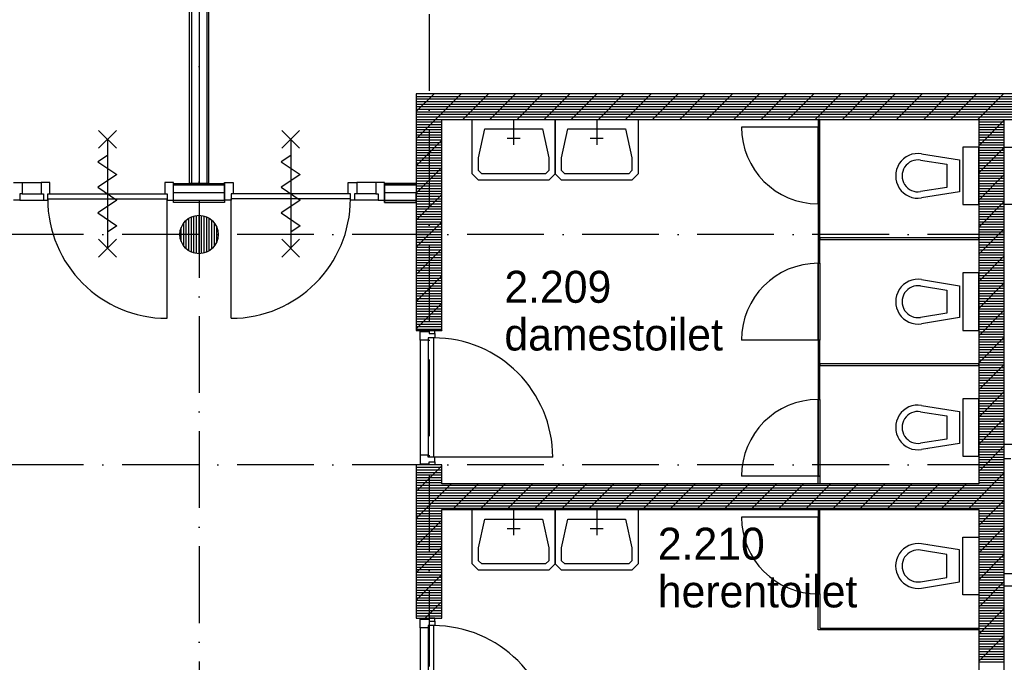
# Model space of a CAD drawing. Header units: millimetres. Extents: x -6587 to 112885, y 244 to 84344.
# Tile 52 of 57: x 64796 to 72499, y 47362 to 52386. Entities that reach past the tile are written whole.
import ezdxf

# ---------------------------------------------------------------- set-up
doc = ezdxf.new("R2010")
doc.units = ezdxf.units.MM
doc.header["$LTSCALE"] = 100
doc.linetypes.add('DASHDOT', pattern=[9, 6, -1.5, 0, -1.5])
for name, color, linetype in [('AL$7----_STRAMIEN', 1, 'DASHDOT'), ('AL22----_BINNENWAND', 7, 'CONTINUOUS'), ('AL28----_KONSTRUKTIE', 3, 'CONTINUOUS'), ('ALL-----_REFLIJNEN', 8, 'CONTINUOUS'), ('BOUW', 8, 'CONTINUOUS'), ('LIJN025', 10, 'CONTINUOUS')]:
    doc.layers.add(name, color=color, linetype=linetype)
doc.styles.add('BURO-025', font='BUROFONT.shx', dxfattribs={"height": 250})

# ---------------------------------------------------------------- blocks, each defined once
blk = doc.blocks.new('A$Cb38f1ce1')
at = {"layer": 'AL$7----_STRAMIEN', "color": 1}
for p, q in [((86347.7, 44180), (45678.7, 44180)), ((86347.7, 42380), (750, 42380))]:
    blk.add_line(p, q, dxfattribs=at)
for points in [[(62947.7, 63344.7), (62947.7, 32791.2)], [(64747.7, 60304.6), (64747.7, 32791.2)]]:
    blk.add_lwpolyline(points, dxfattribs=at)
at = {"layer": 'AL22----_BINNENWAND', "color": 8}
for p, q in [((62872.7, 44580), (62872.7, 51290)), ((63022.7, 51290), (63022.7, 44580))]:
    blk.add_line(p, q, dxfattribs=at)
at = {"layer": 'AL22----_BINNENWAND', "color": 8, "linetype": 'Continuous'}
for p, q in [((62887.7, 51290), (62887.7, 44580)), ((63007.7, 51290), (63007.7, 44580))]:
    blk.add_line(p, q, dxfattribs=at)
at = {"layer": 'AL28----_KONSTRUKTIE', "color": 8}
for p, q in [((69047.7, 42030), (69047.7, 38430)), ((69247.7, 38430), (69247.7, 42037))]:
    blk.add_line(p, q, dxfattribs=at)
at = {"layer": 'ALL-----_REFLIJNEN', "color": 8, "linetype": 'Continuous'}
for p, q in [((62947.7, 51290), (62947.7, 44580)), ((64999.1, 45280), (64647.7, 44928.5)), ((64787, 45280), (64647.7, 45140.7)), ((64647.7, 45280), (64647.7, 43430.1)), ((71247.7, 45280), (64647.7, 45280)), ((64647.7, 45260), (71247.7, 45260)), ((64647.7, 45240), (71247.7, 45240)), ((64647.7, 45220), (71247.7, 45220)), ((65211.3, 45280), (65011.3, 45080)), ((65423.4, 45280), (65223.4, 45080)), ((65635.5, 45280), (65435.5, 45080)), ((65847.7, 45280), (65647.7, 45080)), ((66059.8, 45280), (65859.8, 45080)), ((66271.9, 45280), (66071.9, 45080)), ((66484.1, 45280), (66284.1, 45080)), ((66696.2, 45280), (66496.2, 45080)), ((66908.3, 45280), (66708.3, 45080)), ((67120.5, 45280), (66920.5, 45080)), ((67332.6, 45280), (67132.6, 45080)), ((67544.7, 45280), (67344.7, 45080)), ((67756.9, 45280), (67556.9, 45080)), ((67969, 45280), (67769, 45080)), ((68181.1, 45280), (67981.1, 45080)), ((68393.3, 45280), (68193.3, 45080)), ((68605.4, 45280), (68405.4, 45080)), ((68817.5, 45280), (68617.5, 45080)), ((69029.6, 45280), (68829.6, 45080)), ((69241.8, 45280), (69041.8, 45080)), ((64647.7, 45200), (71247.7, 45200)), ((64647.7, 45180), (71247.7, 45180)), ((64647.7, 45160), (71247.7, 45160)), ((64647.7, 45140), (71247.7, 45140)), ((64647.7, 45120), (71247.7, 45120)), ((64647.7, 45100), (71247.7, 45100)), ((64647.7, 45080), (71247.7, 45080)), ((64847.7, 43430.1), (64847.7, 45080)), ((64847.7, 45080), (69047.7, 45080)), ((65083.9, 44780), (65083.9, 45080)), ((65083.9, 45080), (65733.9, 45080)), ((65733.9, 45080), (65733.9, 44780)), ((65733.9, 44780), (65733.9, 45080)), ((65733.9, 45080), (66383.9, 45080)), ((66383.9, 45080), (66383.9, 44780)), ((67804.2, 45080), (67791.2, 45080)), ((67791.2, 45080), (67791.2, 45020)), ((67804.2, 45020), (67804.2, 45080)), ((69047.7, 45080), (69047.7, 42230)), ((69247.7, 45073.7), (69047.7, 44873.7)), ((69247.7, 42037), (69247.7, 45080)), ((69247.7, 45080), (71047.7, 45080)), ((63734.8, 44994), (63594.8, 44854)), ((63594.8, 44994), (63734.8, 44854)), ((64647.7, 45060), (64847.7, 45060)), ((64647.7, 45040), (64847.7, 45040)), ((64647.7, 45020), (64847.7, 45020)), ((64647.7, 45000), (64847.7, 45000)), ((65133.9, 44780), (65183.9, 45005)), ((65183.9, 45005), (65633.9, 45005)), ((65633.9, 45005), (65683.9, 44780)), ((65783.9, 44780), (65833.9, 45005)), ((65833.9, 45005), (66283.9, 45005)), ((66283.9, 45005), (66333.9, 44780)), ((67791.2, 45020), (67191.2, 45020)), ((67791.2, 44420), (67791.2, 45020)), ((67804.2, 45020), (67791.2, 45020)), ((67791.2, 45020), (67791.2, 44420)), ((67791.2, 45020), (67804.2, 45020)), ((67804.2, 44420), (67804.2, 45020)), ((69047.7, 45060), (69247.7, 45060)), ((69047.7, 45040), (69247.7, 45040)), ((69047.7, 45020), (69247.7, 45020)), ((69047.7, 45000), (69247.7, 45000)), ((63664.8, 44924), (63664.8, 44074)), ((64647.7, 44980), (64847.7, 44980)), ((64647.7, 44960), (64847.7, 44960)), ((64647.7, 44940), (64847.7, 44940)), ((64647.7, 44920), (64847.7, 44920)), ((64847.7, 44916.4), (64647.7, 44716.4)), ((69047.7, 44980), (69247.7, 44980)), ((69047.7, 44960), (69247.7, 44960)), ((69047.7, 44940), (69247.7, 44940)), ((69047.7, 44920), (69247.7, 44920)), ((64647.7, 44900), (64847.7, 44900)), ((64647.7, 44880), (64847.7, 44880)), ((64647.7, 44860), (64847.7, 44860)), ((64647.7, 44840), (64847.7, 44840)), ((69047.7, 44863.5), (68922.7, 44863.5)), ((68922.7, 44863.5), (68922.7, 44413.5)), ((69047.7, 44900), (69247.7, 44900)), ((69047.7, 44880), (69247.7, 44880)), ((69047.7, 44413.5), (69047.7, 44863.5)), ((69247.7, 44861.6), (69047.7, 44661.6)), ((69047.7, 44860), (69247.7, 44860)), ((69047.7, 44840), (69247.7, 44840)), ((69247.7, 44863.5), (69372.7, 44863.5)), ((69247.7, 44413.5), (69247.7, 44863.5)), ((63664.8, 44799), (63589.8, 44749)), ((64647.7, 44820), (64847.7, 44820)), ((64647.7, 44800), (64847.7, 44800)), ((64647.7, 44780), (64847.7, 44780)), ((64647.7, 44760), (64847.7, 44760)), ((65083.9, 44655), (65083.9, 44780)), ((65133.9, 44680), (65133.9, 44780)), ((65683.9, 44780), (65683.9, 44680)), ((65733.9, 44780), (65733.9, 44655)), ((65733.9, 44655), (65733.9, 44780)), ((65783.9, 44680), (65783.9, 44780)), ((66333.9, 44780), (66333.9, 44680)), ((66383.9, 44780), (66383.9, 44655)), ((68592.5, 44761.9), (68797.7, 44728.9)), ((68600.4, 44811.3), (68897.7, 44763.5)), ((68897.7, 44763.5), (68897.7, 44513.5)), ((69047.7, 44820), (69247.7, 44820)), ((69047.7, 44800), (69247.7, 44800)), ((69047.7, 44780), (69247.7, 44780)), ((69047.7, 44760), (69247.7, 44760)), ((63589.8, 44749), (63739.8, 44649)), ((64647.7, 44740), (64847.7, 44740)), ((64647.7, 44720), (64847.7, 44720)), ((64847.7, 44704.3), (64647.7, 44504.3)), ((64647.7, 44700), (64847.7, 44700)), ((64647.7, 44680), (64847.7, 44680)), ((65158.9, 44655), (65133.9, 44680)), ((65683.9, 44680), (65658.9, 44655)), ((65808.9, 44655), (65783.9, 44680)), ((66333.9, 44680), (66308.9, 44655)), ((68797.7, 44728.9), (68797.7, 44548.1)), ((69047.7, 44740), (69247.7, 44740)), ((69047.7, 44720), (69247.7, 44720)), ((69047.7, 44700), (69247.7, 44700)), ((69047.7, 44680), (69247.7, 44680)), ((63739.8, 44649), (63664.8, 44599)), ((64647.7, 44660), (64847.7, 44660)), ((64647.7, 44640), (64847.7, 44640)), ((64647.7, 44620), (64847.7, 44620)), ((65133.9, 44605), (65083.9, 44655)), ((65683.9, 44605), (65133.9, 44605)), ((65658.9, 44655), (65158.9, 44655)), ((65733.9, 44655), (65683.9, 44605)), ((65783.9, 44605), (65733.9, 44655)), ((66333.9, 44605), (65783.9, 44605)), ((66308.9, 44655), (65808.9, 44655)), ((66383.9, 44655), (66333.9, 44605)), ((69047.7, 44660), (69247.7, 44660)), ((69247.7, 44649.5), (69047.7, 44449.5)), ((69047.7, 44640), (69247.7, 44640)), ((69047.7, 44620), (69247.7, 44620)), ((61496.7, 44587), (61563.7, 44587)), ((61563.7, 44587), (61563.7, 44499)), ((61563.7, 44587), (61713.7, 44587)), ((61780.7, 44587), (61713.7, 44587)), ((61713.7, 44587), (61713.7, 44499)), ((61780.7, 44499), (61780.7, 44587)), ((62747.7, 44587), (62680.7, 44587)), ((62680.7, 44587), (62680.7, 44499)), ((62747.7, 44448), (62747.7, 44587)), ((62747.7, 44430), (62747.7, 44580)), ((62747.7, 44580), (63147.7, 44580)), ((63147.7, 44565), (62747.7, 44565)), ((63022.7, 44580), (62872.7, 44580)), ((63147.7, 44580), (63147.7, 44430)), ((63147.8, 44448), (63147.8, 44587)), ((63147.8, 44587), (63214.8, 44587)), ((63214.8, 44587), (63214.8, 44499)), ((63664.8, 44599), (63589.8, 44549)), ((63589.8, 44549), (63739.8, 44449)), ((64114.8, 44499), (64114.8, 44587)), ((64114.8, 44587), (64181.8, 44587)), ((64331.8, 44587), (64181.8, 44587)), ((64181.8, 44587), (64181.8, 44499)), ((64398.8, 44587), (64331.8, 44587)), ((64331.8, 44587), (64331.8, 44499)), ((64398.8, 44448), (64398.8, 44587)), ((64647.8, 44580), (64398.8, 44580)), ((64398.8, 44580), (64398.8, 44430)), ((64398.8, 44430), (64398.8, 44580)), ((64398.8, 44580), (64647.7, 44580)), ((64644.3, 44565), (64398.8, 44565)), ((64647.7, 44565), (64398.8, 44565)), ((64647.7, 44600), (64847.7, 44600)), ((64647.7, 44430), (64647.8, 44580)), ((64647.7, 44580), (64647.7, 44430)), ((64647.7, 44580), (64847.7, 44580)), ((64647.7, 44560), (64847.7, 44560)), ((64647.7, 44540), (64847.7, 44540)), ((68472.7, 44588.5), (68472.7, 44588.5)), ((68797.7, 44548.1), (68592.5, 44515.1)), ((69047.7, 44600), (69247.7, 44600)), ((69047.7, 44580), (69247.7, 44580)), ((69047.7, 44560), (69247.7, 44560)), ((69047.7, 44540), (69247.7, 44540)), ((61546.7, 44448), (61496.7, 44448)), ((61563.7, 44499), (61546.7, 44499)), ((61546.7, 44499), (61546.7, 44448)), ((61546.7, 44448), (61730.7, 44448)), ((61563.7, 44499), (61713.7, 44499)), ((61713.7, 44499), (61730.7, 44499)), ((61730.7, 44499), (61730.7, 44448)), ((61730.7, 44448), (61763.7, 44448)), ((61730.7, 44448), (61763.7, 44448)), ((61763.7, 44499), (62697.7, 44499)), ((61763.7, 44448), (61763.7, 44499)), ((61763.7, 44499), (61780.7, 44499)), ((61763.7, 44459), (62697.7, 44459)), ((62680.7, 44499), (62697.7, 44499)), ((62697.7, 44499), (62697.7, 44448)), ((62697.7, 43525), (62697.7, 44459)), ((62697.7, 44448), (62747.7, 44448)), ((63144.3, 44505), (62747.7, 44505)), ((63197.8, 44448), (63147.8, 44448)), ((63214.8, 44499), (63197.8, 44499)), ((63197.8, 44499), (63197.8, 44448)), ((64131.8, 44499), (63197.8, 44499)), ((63197.8, 43525), (63197.8, 44459)), ((64131.8, 44459), (63197.8, 44459)), ((63739.8, 44449), (63664.8, 44399)), ((64131.8, 44499), (64114.8, 44499)), ((64131.8, 44448), (64131.8, 44499)), ((64164.8, 44448), (64131.8, 44448)), ((64164.8, 44448), (64131.8, 44448)), ((64181.8, 44499), (64164.8, 44499)), ((64164.8, 44499), (64164.8, 44448)), ((64348.8, 44448), (64164.8, 44448)), ((64331.8, 44499), (64181.8, 44499)), ((64331.8, 44499), (64348.8, 44499)), ((64348.8, 44499), (64348.8, 44448)), ((64348.8, 44448), (64398.8, 44448)), ((64647.7, 44505), (64398.8, 44505)), ((64647.7, 44520), (64847.7, 44520)), ((64647.7, 44500), (64847.7, 44500)), ((64847.7, 44492.1), (64647.7, 44292.1)), ((64647.7, 44480), (64847.7, 44480)), ((64647.7, 44460), (64847.7, 44460)), ((68897.7, 44513.5), (68600.4, 44465.7)), ((68647.7, 44463.5), (68647.7, 44463.5)), ((69047.7, 44520), (69247.7, 44520)), ((69047.7, 44500), (69247.7, 44500)), ((69047.7, 44480), (69247.7, 44480)), ((69047.7, 44460), (69247.7, 44460)), ((63147.7, 44445), (62747.7, 44445)), ((63147.7, 44430), (62747.7, 44430)), ((63664.8, 44399), (63589.8, 44349)), ((64644.3, 44445), (64398.8, 44445)), ((64647.7, 44445), (64398.8, 44445)), ((64398.8, 44430), (64647.7, 44430)), ((64647.7, 44430), (64398.8, 44430)), ((64647.7, 44440), (64847.7, 44440)), ((64647.7, 44420), (64847.7, 44420)), ((64647.7, 44400), (64847.7, 44400)), ((64647.7, 44380), (64847.7, 44380)), ((67791.2, 44420), (67804.2, 44420)), ((67804.2, 44420), (67791.2, 44420)), ((67791.2, 44420), (67791.2, 43955)), ((67804.2, 43955), (67804.2, 44420)), ((68922.7, 44413.5), (69047.7, 44413.5)), ((69047.7, 44440), (69247.7, 44440)), ((69247.7, 44437.3), (69047.7, 44237.3)), ((69047.7, 44420), (69247.7, 44420)), ((69047.7, 44400), (69247.7, 44400)), ((69047.7, 44380), (69247.7, 44380)), ((69372.7, 44413.5), (69247.7, 44413.5)), ((62867.8, 44053.1), (62867.8, 44306.9)), ((62887.8, 44042.5), (62887.8, 44317.5)), ((62907.8, 44035.4), (62907.8, 44324.6)), ((62927.8, 44031.3), (62927.8, 44328.7)), ((62947.8, 44030), (62947.8, 44330)), ((62967.8, 44031.3), (62967.8, 44328.7)), ((62987.8, 44035.4), (62987.8, 44324.6)), ((63007.8, 44042.5), (63007.8, 44317.5)), ((63027.8, 44053.1), (63027.8, 44306.9)), ((63589.8, 44349), (63739.8, 44249)), ((64647.7, 44360), (64847.7, 44360)), ((64647.7, 44340), (64847.7, 44340)), ((64647.7, 44320), (64847.7, 44320)), ((64647.7, 44300), (64847.7, 44300)), ((69047.7, 44360), (69247.7, 44360)), ((69047.7, 44340), (69247.7, 44340)), ((69047.7, 44320), (69247.7, 44320)), ((69047.7, 44300), (69247.7, 44300)), ((62807.8, 44126.1), (62807.8, 44233.8)), ((62827.8, 44090), (62827.8, 44270)), ((62847.8, 44068.2), (62847.8, 44291.8)), ((63047.8, 44068.2), (63047.8, 44291.8)), ((63067.8, 44090), (63067.8, 44270)), ((63087.8, 44126.1), (63087.8, 44233.8)), ((63739.8, 44249), (63664.8, 44199)), ((64647.7, 44280), (64847.7, 44280)), ((64847.7, 44280), (64647.7, 44080)), ((64647.7, 44260), (64847.7, 44260)), ((64647.7, 44240), (64847.7, 44240)), ((64647.7, 44220), (64847.7, 44220)), ((69047.7, 44280), (69247.7, 44280)), ((69047.7, 44260), (69247.7, 44260)), ((69047.7, 44240), (69247.7, 44240)), ((69247.7, 44225.2), (69047.7, 44025.2)), ((69047.7, 44220), (69247.7, 44220)), ((63734.8, 44144), (63594.8, 44004)), ((63594.8, 44144), (63734.8, 44004)), ((64647.7, 44200), (64847.7, 44200)), ((64647.7, 44180), (64847.7, 44180)), ((64647.7, 44160), (64847.7, 44160)), ((64647.7, 44140), (64847.7, 44140)), ((69047.7, 44153.5), (67804.2, 44153.5)), ((67804.2, 44153.5), (67804.2, 44140.5)), ((67804.2, 44140.5), (69047.7, 44140.5)), ((69047.7, 44200), (69247.7, 44200)), ((69047.7, 44180), (69247.7, 44180)), ((69047.7, 44160), (69247.7, 44160)), ((69047.7, 44140.5), (69047.7, 44153.5)), ((69047.7, 44140), (69247.7, 44140)), ((64647.7, 44120), (64847.7, 44120)), ((64647.7, 44100), (64847.7, 44100)), ((64647.7, 44080), (64847.7, 44080)), ((64847.7, 44067.9), (64647.7, 43867.9)), ((69047.7, 44120), (69247.7, 44120)), ((69047.7, 44100), (69247.7, 44100)), ((69047.7, 44080), (69247.7, 44080)), ((64647.7, 44060), (64847.7, 44060)), ((64647.7, 44040), (64847.7, 44040)), ((64647.7, 44020), (64847.7, 44020)), ((64647.7, 44000), (64847.7, 44000)), ((69047.7, 44060), (69247.7, 44060)), ((69047.7, 44040), (69247.7, 44040)), ((69047.7, 44020), (69247.7, 44020)), ((69247.7, 44013.1), (69047.7, 43813.1)), ((69047.7, 44000), (69247.7, 44000)), ((64647.7, 43980), (64847.7, 43980)), ((64647.7, 43960), (64847.7, 43960)), ((64647.7, 43940), (64847.7, 43940)), ((64647.7, 43920), (64847.7, 43920)), ((67791.2, 43955), (67791.2, 43355)), ((67791.2, 43955), (67804.2, 43955)), ((67791.2, 43355), (67791.2, 43955)), ((67791.2, 43955), (67804.2, 43955)), ((67804.2, 43955), (67804.2, 43355)), ((69047.7, 43980), (69247.7, 43980)), ((69047.7, 43960), (69247.7, 43960)), ((69047.7, 43940), (69247.7, 43940)), ((69047.7, 43920), (69247.7, 43920)), ((64647.7, 43900), (64847.7, 43900)), ((64647.7, 43880), (64847.7, 43880)), ((64647.7, 43860), (64847.7, 43860)), ((64847.7, 43855.7), (64647.7, 43655.7)), ((64647.7, 43840), (64847.7, 43840)), ((69047.7, 43880), (68922.7, 43880)), ((68922.7, 43880), (68922.7, 43430)), ((69047.7, 43900), (69247.7, 43900)), ((69047.7, 43880), (69247.7, 43880)), ((69047.7, 43430), (69047.7, 43880)), ((69047.7, 43860), (69247.7, 43860)), ((69047.7, 43840), (69247.7, 43840)), ((64647.7, 43820), (64847.7, 43820)), ((64647.7, 43800), (64847.7, 43800)), ((64647.7, 43780), (64847.7, 43780)), ((64647.7, 43760), (64847.7, 43760)), ((68592.5, 43778.4), (68797.7, 43745.4)), ((68600.4, 43827.8), (68897.7, 43780)), ((68897.7, 43780), (68897.7, 43530)), ((69047.7, 43820), (69247.7, 43820)), ((69247.7, 43801), (69047.7, 43601)), ((69047.7, 43800), (69247.7, 43800)), ((69047.7, 43780), (69247.7, 43780)), ((69047.7, 43760), (69247.7, 43760)), ((64647.7, 43740), (64847.7, 43740)), ((64647.7, 43720), (64847.7, 43720)), ((64647.7, 43700), (64847.7, 43700)), ((64647.7, 43680), (64847.7, 43680)), ((68797.7, 43745.4), (68797.7, 43564.6)), ((69047.7, 43740), (69247.7, 43740)), ((69047.7, 43720), (69247.7, 43720)), ((69047.7, 43700), (69247.7, 43700)), ((69047.7, 43680), (69247.7, 43680)), ((64647.7, 43660), (64847.7, 43660)), ((64847.7, 43643.6), (64647.7, 43443.6)), ((64647.7, 43640), (64847.7, 43640)), ((64647.7, 43620), (64847.7, 43620)), ((64647.7, 43600), (64847.7, 43600)), ((68472.7, 43605), (68472.7, 43605)), ((69047.7, 43660), (69247.7, 43660)), ((69047.7, 43640), (69247.7, 43640)), ((69047.7, 43620), (69247.7, 43620)), ((69047.7, 43600), (69247.7, 43600)), ((64647.7, 43580), (64847.7, 43580)), ((64647.7, 43560), (64847.7, 43560)), ((64647.7, 43540), (64847.7, 43540)), ((68797.7, 43564.6), (68592.5, 43531.6)), ((68897.7, 43530), (68600.4, 43482.2)), ((69247.7, 43588.8), (69047.7, 43388.8)), ((69047.7, 43580), (69247.7, 43580)), ((69047.7, 43560), (69247.7, 43560)), ((69047.7, 43540), (69247.7, 43540)), ((64647.7, 43520), (64847.7, 43520)), ((64647.7, 43500), (64847.7, 43500)), ((64647.7, 43480), (64847.7, 43480)), ((64647.7, 43460), (64847.7, 43460)), ((68647.7, 43480), (68647.7, 43480)), ((69047.7, 43520), (69247.7, 43520)), ((69047.7, 43500), (69247.7, 43500)), ((69047.7, 43480), (69247.7, 43480)), ((69047.7, 43460), (69247.7, 43460)), ((64647.7, 43440), (64847.7, 43440)), ((64647.7, 43430.1), (64847.7, 43430.1)), ((64677.7, 43355.1), (64677.7, 43422.1)), ((64677.7, 43422.1), (64747.7, 43422.1)), ((64791.7, 43372.1), (64740.7, 43372.1)), ((64740.7, 43372.1), (64740.7, 43355.1)), ((64740.7, 43372.1), (64740.7, 42438.1)), ((64791.7, 43430.1), (64747.7, 43430.1)), ((64747.7, 43430.1), (64747.7, 43407.1)), ((64747.7, 43422.1), (64747.7, 43407.1)), ((64747.7, 43407.1), (64791.7, 43407.1)), ((64780.7, 43372.1), (64780.7, 42438.1)), ((64791.7, 43407.1), (64791.7, 43430.1)), ((64791.7, 43407.1), (64791.7, 43372.1)), ((64847.7, 43431.5), (64846.3, 43430.1)), ((68922.7, 43430), (69047.7, 43430)), ((69047.7, 43440), (69247.7, 43440)), ((69047.7, 43420), (69247.7, 43420)), ((69047.7, 43400), (69247.7, 43400)), ((69047.7, 43380), (69247.7, 43380)), ((69247.7, 43376.7), (69047.7, 43176.7)), ((64677.7, 43355.1), (64677.7, 42455.1)), ((64740.7, 43355.1), (64677.7, 43355.1)), ((67791.2, 43355), (67191.2, 43355)), ((67804.2, 43355), (67791.2, 43355)), ((67791.2, 43355), (67791.2, 42890)), ((67804.2, 43355), (67791.2, 43355)), ((67804.2, 42890), (67804.2, 43355)), ((69047.7, 43360), (69247.7, 43360)), ((69047.7, 43340), (69247.7, 43340)), ((69047.7, 43320), (69247.7, 43320)), ((69047.7, 43300), (69247.7, 43300)), ((69047.7, 43280), (69247.7, 43280)), ((69047.7, 43260), (69247.7, 43260)), ((69047.7, 43240), (69247.7, 43240)), ((69047.7, 43220), (69247.7, 43220)), ((69047.7, 43169.5), (67804.2, 43169.5)), ((67804.2, 43169.5), (67804.2, 43156.5)), ((67804.2, 43156.5), (69047.7, 43156.5)), ((69047.7, 43200), (69247.7, 43200)), ((69047.7, 43180), (69247.7, 43180)), ((69047.7, 43156.5), (69047.7, 43169.5)), ((69247.7, 43164.6), (69047.7, 42964.6)), ((69047.7, 43160), (69247.7, 43160)), ((69047.7, 43140), (69247.7, 43140)), ((69047.7, 43120), (69247.7, 43120)), ((69047.7, 43100), (69247.7, 43100)), ((69047.7, 43080), (69247.7, 43080)), ((69047.7, 43060), (69247.7, 43060)), ((69047.7, 43040), (69247.7, 43040)), ((69047.7, 43020), (69247.7, 43020)), ((69047.7, 43000), (69247.7, 43000)), ((69047.7, 42980), (69247.7, 42980)), ((69047.7, 42960), (69247.7, 42960)), ((69247.7, 42952.4), (69047.7, 42752.4)), ((69047.7, 42940), (69247.7, 42940)), ((69047.7, 42920), (69247.7, 42920)), ((67791.2, 42890), (67791.2, 42290)), ((67791.2, 42290), (67791.2, 42890)), ((67791.2, 42890), (67804.2, 42890)), ((67791.2, 42890), (67804.2, 42890)), ((67804.2, 42890), (67804.2, 42290)), ((68600.4, 42844.3), (68897.7, 42796.5)), ((69047.7, 42896.5), (68922.7, 42896.5)), ((68922.7, 42896.5), (68922.7, 42446.5)), ((69047.7, 42900), (69247.7, 42900)), ((69047.7, 42446.5), (69047.7, 42896.5)), ((69047.7, 42880), (69247.7, 42880)), ((69047.7, 42860), (69247.7, 42860)), ((69047.7, 42840), (69247.7, 42840)), ((68592.5, 42794.9), (68797.7, 42761.9)), ((68797.7, 42761.9), (68797.7, 42581.1)), ((68897.7, 42796.5), (68897.7, 42546.5)), ((69047.7, 42820), (69247.7, 42820)), ((69047.7, 42800), (69247.7, 42800)), ((69047.7, 42780), (69247.7, 42780)), ((69047.7, 42760), (69247.7, 42760)), ((69247.7, 42740.3), (69047.7, 42540.3)), ((69047.7, 42740), (69247.7, 42740)), ((69047.7, 42720), (69247.7, 42720)), ((69047.7, 42700), (69247.7, 42700)), ((69047.7, 42680), (69247.7, 42680)), ((68472.7, 42621.5), (68472.7, 42621.5)), ((69047.7, 42660), (69247.7, 42660)), ((69047.7, 42640), (69247.7, 42640)), ((69047.7, 42620), (69247.7, 42620)), ((69047.7, 42600), (69247.7, 42600)), ((68797.7, 42581.1), (68592.5, 42548.1)), ((68897.7, 42546.5), (68600.4, 42498.7)), ((69047.7, 42580), (69247.7, 42580)), ((69047.7, 42560), (69247.7, 42560)), ((69047.7, 42540), (69247.7, 42540)), ((69247.7, 42528.2), (69047.7, 42328.2)), ((69247.7, 42426), (69247.7, 42540)), ((69247.7, 42540), (69314.7, 42540)), ((64740.7, 42455.1), (64677.7, 42455.1)), ((64677.7, 42455.1), (64677.7, 42388.1)), ((64740.7, 42438.1), (64740.7, 42455.1)), ((68647.7, 42496.5), (68647.7, 42496.5)), ((68922.7, 42446.5), (69047.7, 42446.5)), ((69047.7, 42520), (69247.7, 42520)), ((69047.7, 42500), (69247.7, 42500)), ((69047.7, 42480), (69247.7, 42480)), ((69047.7, 42460), (69247.7, 42460)), ((64847.7, 42380), (64647.7, 42380)), ((64647.7, 42380), (64647.7, 41180.1)), ((64847.7, 42370.8), (64647.7, 42170.8)), ((64677.7, 42388.1), (64747.7, 42388.1)), ((64791.7, 42438.1), (64740.7, 42438.1)), ((64747.7, 42388.1), (64747.7, 42403.1)), ((64747.7, 42403.1), (64791.7, 42403.1)), ((64747.7, 42380.1), (64747.7, 42403.1)), ((64791.7, 42380.1), (64747.7, 42380.1)), ((65714.7, 42438.1), (64780.7, 42438.1)), ((64791.7, 42403.1), (64791.7, 42438.1)), ((64791.7, 42403.1), (64791.7, 42380.1)), ((64847.7, 42230), (64847.7, 42380)), ((69047.7, 42440), (69247.7, 42440)), ((69047.7, 42420), (69247.7, 42420)), ((69047.7, 42400), (69247.7, 42400)), ((69047.7, 42380), (69247.7, 42380)), ((69297.7, 42426), (69247.7, 42426)), ((64647.7, 42360), (64847.7, 42360)), ((64647.7, 42340), (64847.7, 42340)), ((64647.7, 42320), (64847.7, 42320)), ((64647.7, 42300), (64847.7, 42300)), ((67791.2, 42290), (67191.2, 42290)), ((67804.2, 42290), (67791.2, 42290)), ((67791.2, 42230), (67791.2, 42290)), ((67791.2, 42290), (67804.2, 42290)), ((67804.2, 42290), (67804.2, 42230)), ((69247.7, 42316), (68961.6, 42030)), ((69047.7, 42360), (69247.7, 42360)), ((69047.7, 42340), (69247.7, 42340)), ((69047.7, 42320), (69247.7, 42320)), ((69047.7, 42300), (69247.7, 42300)), ((64647.7, 42280), (64847.7, 42280)), ((64647.7, 42260), (64847.7, 42260)), ((64647.7, 42240), (64847.7, 42240)), ((64919, 42230), (64647.7, 41958.7)), ((64647.7, 42220), (69247.7, 42220)), ((69047.7, 42230), (64847.7, 42230)), ((69047.7, 42230), (64847.7, 42230)), ((65131.1, 42230), (64931.1, 42030)), ((65343.3, 42230), (65143.3, 42030)), ((65555.4, 42230), (65355.4, 42030)), ((65767.5, 42230), (65567.5, 42030)), ((65979.7, 42230), (65779.7, 42030)), ((66191.8, 42230), (65991.8, 42030)), ((66403.9, 42230), (66203.9, 42030)), ((66616, 42230), (66416, 42030)), ((66828.2, 42230), (66628.2, 42030)), ((67040.3, 42230), (66840.3, 42030)), ((67252.4, 42230), (67052.4, 42030)), ((67464.6, 42230), (67264.6, 42030)), ((67676.7, 42230), (67476.7, 42030)), ((67888.8, 42230), (67688.8, 42030)), ((67804.2, 42230), (67791.2, 42230)), ((68101, 42230), (67901, 42030)), ((68313.1, 42230), (68113.1, 42030)), ((68525.2, 42230), (68325.2, 42030)), ((68737.4, 42230), (68537.4, 42030)), ((68949.5, 42230), (68749.5, 42030)), ((69047.7, 42280), (69247.7, 42280)), ((69047.7, 42260), (69247.7, 42260)), ((69047.7, 42240), (69247.7, 42240)), ((64647.7, 42200), (69247.7, 42200)), ((64647.7, 42180), (69247.7, 42180)), ((64647.7, 42160), (69247.7, 42160)), ((64647.7, 42140), (69247.7, 42140)), ((64647.7, 42120), (69247.7, 42120)), ((64647.7, 42100), (69247.7, 42100)), ((64647.7, 42080), (69247.7, 42080)), ((64647.7, 42060), (69247.7, 42060)), ((69247.7, 42103.9), (69047.7, 41903.9)), ((64647.7, 42040), (69247.7, 42040)), ((64647.7, 42020), (64847.7, 42020)), ((64647.7, 42000), (64847.7, 42000)), ((69047.7, 42030), (64847.7, 42030)), ((64847.7, 41180.1), (64847.7, 42030)), ((64847.7, 42030), (69047.7, 42030)), ((65083.9, 41730), (65083.9, 42030)), ((65083.9, 42030), (65733.9, 42030)), ((65733.9, 42030), (65733.9, 41730)), ((65733.9, 41730), (65733.9, 42030)), ((65733.9, 42030), (66383.9, 42030)), ((66383.9, 42030), (66383.9, 41730)), ((67804.2, 42030), (67791.2, 42030)), ((67791.2, 42030), (67791.2, 41970)), ((67804.2, 41970), (67804.2, 42030)), ((69047.7, 42020), (69247.7, 42020)), ((69047.7, 42000), (69247.7, 42000)), ((64647.7, 41980), (64847.7, 41980)), ((64647.7, 41960), (64847.7, 41960)), ((64847.7, 41946.5), (64647.7, 41746.5)), ((64647.7, 41940), (64847.7, 41940)), ((64647.7, 41920), (64847.7, 41920)), ((65133.9, 41730), (65183.9, 41955)), ((65183.9, 41955), (65633.9, 41955)), ((65633.9, 41955), (65683.9, 41730)), ((65783.9, 41730), (65833.9, 41955)), ((65833.9, 41955), (66283.9, 41955)), ((66283.9, 41955), (66333.9, 41730)), ((67791.2, 41970), (67191.2, 41970)), ((67791.2, 41370), (67791.2, 41970)), ((67804.2, 41970), (67791.2, 41970)), ((67791.2, 41970), (67791.2, 41370)), ((67791.2, 41970), (67804.2, 41970)), ((67804.2, 41370), (67804.2, 41970)), ((69047.7, 41980), (69247.7, 41980)), ((69047.7, 41960), (69247.7, 41960)), ((69047.7, 41940), (69247.7, 41940)), ((69047.7, 41920), (69247.7, 41920)), ((64647.7, 41900), (64847.7, 41900)), ((64647.7, 41880), (64847.7, 41880)), ((64647.7, 41860), (64847.7, 41860)), ((64647.7, 41840), (64847.7, 41840)), ((69047.7, 41900), (69247.7, 41900)), ((69247.7, 41891.8), (69047.7, 41691.8)), ((69047.7, 41880), (69247.7, 41880)), ((69047.7, 41860), (69247.7, 41860)), ((69047.7, 41840), (69247.7, 41840)), ((64647.7, 41820), (64847.7, 41820)), ((64647.7, 41800), (64847.7, 41800)), ((64647.7, 41780), (64847.7, 41780)), ((64647.7, 41760), (64847.7, 41760)), ((68647.7, 41763.5), (68647.7, 41763.5)), ((68922.7, 41363.5), (68922.7, 41813.5)), ((68922.7, 41813.5), (69047.7, 41813.5)), ((69047.7, 41820), (69247.7, 41820)), ((69047.7, 41813.5), (69047.7, 41363.5)), ((69047.7, 41800), (69247.7, 41800)), ((69047.7, 41780), (69247.7, 41780)), ((69047.7, 41760), (69247.7, 41760)), ((64647.7, 41740), (64847.7, 41740)), ((64847.7, 41734.4), (64647.7, 41534.4)), ((64647.7, 41720), (64847.7, 41720)), ((64647.7, 41700), (64847.7, 41700)), ((64647.7, 41680), (64847.7, 41680)), ((65083.9, 41605), (65083.9, 41730)), ((65133.9, 41630), (65133.9, 41730)), ((65683.9, 41730), (65683.9, 41630)), ((65733.9, 41730), (65733.9, 41605)), ((65733.9, 41605), (65733.9, 41730)), ((65783.9, 41630), (65783.9, 41730)), ((66333.9, 41730), (66333.9, 41630)), ((66383.9, 41730), (66383.9, 41605)), ((69047.7, 41740), (69247.7, 41740)), ((69047.7, 41720), (69247.7, 41720)), ((69047.7, 41700), (69247.7, 41700)), ((69047.7, 41680), (69247.7, 41680)), ((69247.7, 41679.6), (69047.7, 41479.6)), ((64647.7, 41660), (64847.7, 41660)), ((64647.7, 41640), (64847.7, 41640)), ((64647.7, 41620), (64847.7, 41620)), ((64647.7, 41600), (64847.7, 41600)), ((65133.9, 41555), (65083.9, 41605)), ((65158.9, 41605), (65133.9, 41630)), ((65658.9, 41605), (65158.9, 41605)), ((65683.9, 41630), (65658.9, 41605)), ((65733.9, 41605), (65683.9, 41555)), ((65783.9, 41555), (65733.9, 41605)), ((65808.9, 41605), (65783.9, 41630)), ((66308.9, 41605), (65808.9, 41605)), ((66333.9, 41630), (66308.9, 41605)), ((66383.9, 41605), (66333.9, 41555)), ((68472.7, 41638.5), (68472.7, 41638.5)), ((69047.7, 41660), (69247.7, 41660)), ((69047.7, 41640), (69247.7, 41640)), ((69047.7, 41620), (69247.7, 41620)), ((69047.7, 41600), (69247.7, 41600)), ((64647.7, 41580), (64847.7, 41580)), ((64647.7, 41560), (64847.7, 41560)), ((64647.7, 41540), (64847.7, 41540)), ((64847.7, 41522.3), (64647.7, 41322.3)), ((64647.7, 41520), (64847.7, 41520)), ((65683.9, 41555), (65133.9, 41555)), ((66333.9, 41555), (65783.9, 41555)), ((69047.7, 41580), (69247.7, 41580)), ((69047.7, 41560), (69247.7, 41560)), ((69047.7, 41540), (69247.7, 41540)), ((69047.7, 41520), (69247.7, 41520)), ((69247.7, 41530), (71047.7, 41530)), ((69247.7, 41430), (69247.7, 41530)), ((64647.7, 41500), (64847.7, 41500)), ((64647.7, 41480), (64847.7, 41480)), ((64647.7, 41460), (64847.7, 41460)), ((69047.7, 41500), (69247.7, 41500)), ((69047.7, 41480), (69247.7, 41480)), ((69247.7, 41467.5), (69047.7, 41267.5)), ((69047.7, 41460), (69247.7, 41460)), ((64647.7, 41440), (64847.7, 41440)), ((64647.7, 41420), (64847.7, 41420)), ((64647.7, 41400), (64847.7, 41400)), ((64647.7, 41380), (64847.7, 41380)), ((67791.2, 41090.5), (67791.2, 41370)), ((67791.2, 41370), (67804.2, 41370)), ((67791.2, 41370), (67804.2, 41370)), ((67804.2, 41370), (67804.2, 41103.5)), ((69047.7, 41440), (69247.7, 41440)), ((69047.7, 41420), (69247.7, 41420)), ((69047.7, 41400), (69247.7, 41400)), ((69047.7, 41380), (69247.7, 41380)), ((71047.7, 41430), (69247.7, 41430)), ((64647.7, 41360), (64847.7, 41360)), ((64647.7, 41340), (64847.7, 41340)), ((64647.7, 41320), (64847.7, 41320)), ((64647.7, 41300), (64847.7, 41300)), ((64847.7, 41310.1), (64717.7, 41180.1)), ((69047.7, 41363.5), (68922.7, 41363.5)), ((69047.7, 41360), (69247.7, 41360)), ((69047.7, 41340), (69247.7, 41340)), ((69047.7, 41320), (69247.7, 41320)), ((69047.7, 41300), (69247.7, 41300)), ((64647.7, 41280), (64847.7, 41280)), ((64647.7, 41260), (64847.7, 41260)), ((64647.7, 41240), (64847.7, 41240)), ((64647.7, 41220), (64847.7, 41220)), ((69047.7, 41280), (69247.7, 41280)), ((69047.7, 41260), (69247.7, 41260)), ((69247.7, 41255.4), (69047.7, 41055.4)), ((69047.7, 41240), (69247.7, 41240)), ((69047.7, 41220), (69247.7, 41220)), ((64647.7, 41200), (64847.7, 41200)), ((64647.7, 41180.1), (64847.7, 41180.1)), ((64677.7, 41105.1), (64677.7, 41172.1)), ((64677.7, 41172.1), (64747.7, 41172.1)), ((64791.7, 41180.1), (64747.7, 41180.1)), ((64747.7, 41180.1), (64747.7, 41157.1)), ((64747.7, 41172.1), (64747.7, 41157.1)), ((64747.7, 41157.1), (64791.7, 41157.1)), ((64791.7, 41157.1), (64791.7, 41180.1)), ((64791.7, 41157.1), (64791.7, 41122.1)), ((69047.7, 41200), (69247.7, 41200)), ((69047.7, 41180), (69247.7, 41180)), ((69047.7, 41160), (69247.7, 41160)), ((69047.7, 41140), (69247.7, 41140)), ((64677.7, 41105.1), (64677.7, 40205.1)), ((64740.7, 41105.1), (64677.7, 41105.1)), ((64791.7, 41122.1), (64740.7, 41122.1)), ((64740.7, 41122.1), (64740.7, 41105.1)), ((64740.7, 41122.1), (64740.7, 40188.1)), ((64780.7, 41122.1), (64780.7, 40188.1)), ((69047.7, 41090.5), (67791.2, 41090.5)), ((67804.2, 41103.5), (69047.7, 41103.5)), ((69047.7, 41120), (69247.7, 41120)), ((69047.7, 41103.5), (69047.7, 41090.5)), ((69047.7, 41100), (69247.7, 41100)), ((69047.7, 41080), (69247.7, 41080)), ((69047.7, 41060), (69247.7, 41060)), ((69247.7, 41043.2), (69047.7, 40843.2)), ((69047.7, 41040), (69247.7, 41040)), ((69047.7, 41020), (69247.7, 41020)), ((69047.7, 41000), (69247.7, 41000)), ((69047.7, 40980), (69247.7, 40980)), ((69047.7, 40960), (69247.7, 40960)), ((69047.7, 40940), (69247.7, 40940)), ((69047.7, 40920), (69247.7, 40920)), ((69047.7, 40900), (69247.7, 40900)), ((69047.7, 40880), (69247.7, 40880)), ((69047.7, 40860), (69247.7, 40860)), ((69047.7, 40840), (69247.7, 40840))]:
    blk.add_line(p, q, dxfattribs=at)
for points in [[(65408.9, 45080), (65408.9, 44880)], [(66058.9, 45080), (66058.9, 44880)], [(62160.7, 44994), (62300.7, 44854)], [(62300.7, 44994), (62160.7, 44854)], [(62230.7, 44924), (62230.7, 44074)], [(65458.9, 44930), (65358.9, 44930)], [(66108.9, 44930), (66008.9, 44930)], [(62230.7, 44799), (62155.7, 44749), (62305.7, 44649), (62230.7, 44599)], [(62230.7, 44599), (62155.7, 44549), (62305.7, 44449), (62230.7, 44399)], [(62230.7, 44399), (62155.7, 44349), (62305.7, 44249), (62230.7, 44199)], [(62160.7, 44144), (62300.7, 44004)], [(62300.7, 44144), (62160.7, 44004)], [(65408.9, 42030), (65408.9, 41830)], [(66058.9, 42030), (66058.9, 41830)], [(65458.9, 41880), (65358.9, 41880)], [(66108.9, 41880), (66008.9, 41880)]]:
    blk.add_lwpolyline(points, dxfattribs=at)
for points in [[(68600.4, 41415.7), (68897.7, 41463.5), (68897.7, 41713.5), (68600.4, 41761.3, 1.173599)], [(68592.5, 41465.1), (68797.7, 41498.1), (68797.7, 41678.9), (68592.5, 41711.9, 1.173599)]]:
    blk.add_lwpolyline(points, format="xyb", close=True, dxfattribs=at)
blk.add_circle((62947.8, 44180), 150, dxfattribs=at)
for centre, radius, start, end in [((67791.2, 45020), 600, 180, 270), ((68572.7, 44638.5), 175, 80.86729, 279.13271), ((68572.7, 44638.5), 125, 80.86729, 279.13271), ((62697.7, 44459), 934, 180, 270), ((63197.8, 44459), 934, 270, 0), ((67791.2, 43355), 600, 90, 180), ((68572.7, 43655), 175, 80.86729, 279.13271), ((68572.7, 43655), 125, 80.86729, 279.13271), ((64780.7, 42438.1), 934, 0, 90), ((67791.2, 42290), 600, 90, 180), ((68572.7, 42671.5), 175, 80.86729, 279.13271), ((68572.7, 42671.5), 125, 80.86729, 279.13271), ((67791.2, 41970), 600, 180, 270), ((64780.7, 40188.1), 934, 0, 90)]:
    blk.add_arc(centre, radius, start, end, dxfattribs=at)
at = {"layer": 'BOUW', "style": 'BURO-025'}
for s, p in [('2.209', (65336.4, 43646.3)), ('damestoilet', (65336.4, 43273.3)), ('2.210', (66537, 41637.7)), ('herentoilet', (66537, 41264.6))]:
    blk.add_text(s, height=250, dxfattribs=at).set_placement(p)

msp = doc.modelspace()

# ---------------------------------------------------------------- block references
at = {"layer": 'LIJN025'}
msp.add_blockref('A$Cb38f1ce1', (3251.2, 6526.8), dxfattribs=at)

doc.saveas('drawing.dxf')
